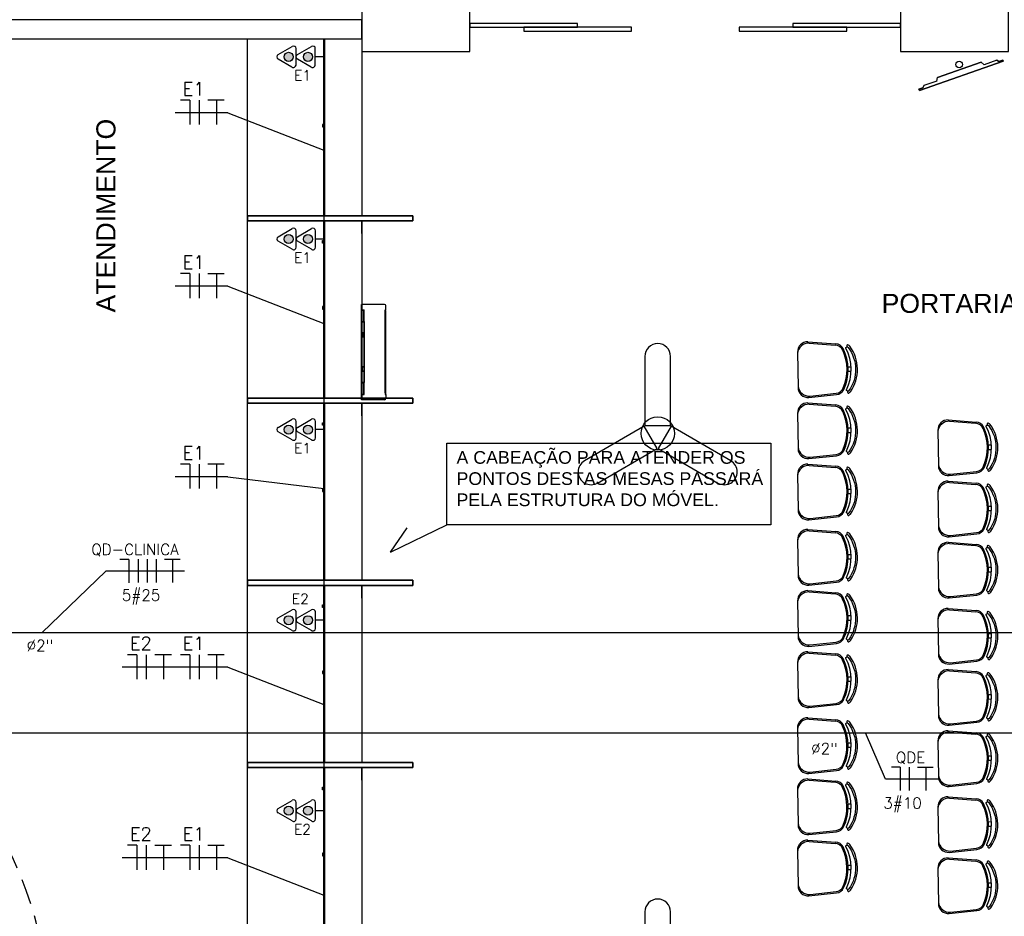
# Model space of a CAD drawing. Extents: x 86.2 to 137.2, y -250.8 to -221.5.
# Tile 9 of 15: x 107.4 to 115.1, y -239.1 to -232.1. Entities that reach past the tile are written whole.
import ezdxf
from ezdxf.enums import TextEntityAlignment as Align

# ---------------------------------------------------------------- set-up
doc = ezdxf.new("R2010")
doc.units = 0
doc.header["$MEASUREMENT"] = 0
doc.linetypes.add('HIDDEN', pattern=[0.375, 0.25, -0.125])
doc.layers.get('0').update_dxf_attribs({"linetype": 'CONTINUOUS'})
for name, color, linetype in [('CIRCUITOS', 2, 'CONTINUOUS'), ('LINHA', 40, 'CONTINUOUS'), ('paredes1', 8, 'CONTINUOUS'), ('textos1', 4, 'CONTINUOUS'), ('TOMADAS_ENERGIA', 1, 'CONTINUOUS'), ('TUB_ELETRICA', 5, 'CONTINUOUS')]:
    doc.layers.add(name, color=color, linetype=linetype)
doc.styles.add('ARIAL', font='arial.ttf')
doc.styles.add('ROMANS', font='romans')
doc.styles.add('Texto Cota', font='arial.ttf')

# ---------------------------------------------------------------- blocks, each defined once
blk = doc.blocks.new('tv lcd')
at = {"layer": 'paredes1'}
for p, q in [((-0.197, -0.0259), (-0.1815, 0)), ((-0.197, -0.0259), (-0.1815, 0)), ((-0.1815, 0), (0.1815, 0)), ((0.1815, 0), (-0.1815, 0)), ((0.197, -0.0259), (0.1815, 0)), ((0.197, -0.0259), (0.1815, 0)), ((-0.349, -0.0494), (-0.349, -0.04)), ((-0.349, -0.04), (-0.3161, -0.04)), ((-0.349, -0.04), (-0.349, -0.0494)), ((0.3507, -0.0494), (-0.349, -0.0494)), ((-0.349, -0.0494), (0.3507, -0.0494)), ((-0.3161, -0.04), (-0.3025, -0.0259)), ((-0.3025, -0.0259), (-0.3161, -0.04)), ((-0.3025, -0.0259), (-0.197, -0.0259)), ((0.197, -0.0259), (0.3041, -0.0259)), ((0.3041, -0.0259), (0.3177, -0.04)), ((0.3507, -0.04), (0.3177, -0.04)), ((0.3177, -0.04), (0.3507, -0.04)), ((0.3507, -0.0494), (0.3507, -0.04))]:
    blk.add_line(p, q, dxfattribs=at)
blk = doc.blocks.new('*U29')
blk.add_lwpolyline([(-0.1011, -0.3219), (0.1011, -0.3219), (0.1011, 0.2208, 1), (-0.1011, 0.2208), (-0.1011, -0.3219)], format="xyb")
blk = doc.blocks.new('9e12KBtu')
at = {"layer": 'paredes1'}
for p, q in [((0.1937, 0.375), (0.0134, 0.375)), ((0.0134, -0.375), (0.0134, 0.375)), ((0.0134, 0.3322), (0.0324, 0.3322)), ((0.0154, 0.3302), (0.0304, 0.3302)), ((0.0154, 0.2415), (0.0154, 0.3302)), ((0.0304, 0.2415), (0.0304, 0.3302)), ((0.0324, 0.2395), (0.0324, 0.3322)), ((0.1981, 0.321), (0.1981, 0.3322)), ((0.1981, 0.3322), (0.2034, 0.3322)), ((0.1981, 0.3258), (0.2034, 0.3258)), ((0.1998, 0.321), (0.1981, 0.321)), ((0.1998, -0.322), (0.1998, 0.321)), ((0.2009, 0.332), (0.2009, 0.3322)), ((0.2009, 0.3258), (0.2009, 0.3322)), ((0.2012, 0.332), (0.2012, 0.3322)), ((0.2012, 0.3258), (0.2012, 0.3322)), ((0.2034, 0.3322), (0.2034, 0.3653)), ((0.2034, -0.3268), (0.2034, 0.3258)), ((0.0154, 0.2515), (0.0134, 0.2515)), ((0.0154, 0.2415), (0.0304, 0.2415)), ((0.0154, 0.2375), (0.0304, 0.2375)), ((0.0154, 0.2375), (0.0154, 0.1525)), ((0.0234, 0.2415), (0.0234, 0.2395)), ((0.0234, 0.2375), (0.0234, 0.2395)), ((0.0304, 0.2375), (0.0304, 0.1525)), ((0.0324, 0.2395), (0.0324, -0.2395)), ((0.0154, 0.2275), (0.0134, 0.2275)), ((0.0304, 0.1505), (0.0134, 0.1505)), ((0.0304, 0.1185), (0.0134, 0.1185)), ((0.0148, 0.1505), (0.0148, 0.1185)), ((0.0304, 0.1525), (0.0154, 0.1525)), ((0.0304, 0.1165), (0.0154, 0.1165)), ((0.0154, 0.1165), (0.0154, -0.1165)), ((0.02, 0.1505), (0.02, 0.1185)), ((0.0304, 0.1505), (0.0304, 0.1185)), ((0.0304, 0.1165), (0.0304, -0.2375)), ((0.0304, -0.1185), (0.0134, -0.1185)), ((0.0304, -0.1505), (0.0134, -0.1505)), ((0.0148, -0.1505), (0.0148, -0.1185)), ((0.0304, -0.1165), (0.0154, -0.1165)), ((0.0304, -0.1525), (0.0154, -0.1525)), ((0.0154, -0.1525), (0.0154, -0.2375)), ((0.02, -0.1505), (0.02, -0.1185)), ((0.0154, -0.2375), (0.0304, -0.2375)), ((0.0154, -0.2415), (0.0304, -0.2415)), ((0.0154, -0.3312), (0.0154, -0.2415)), ((0.0304, -0.3312), (0.0304, -0.2415)), ((0.0324, -0.3332), (0.0324, -0.2395)), ((0.0154, -0.3212), (0.0134, -0.3212)), ((0.0134, -0.3332), (0.0324, -0.3332)), ((0.1937, -0.375), (0.0134, -0.375)), ((0.0154, -0.3312), (0.0304, -0.3312)), ((0.0234, -0.3312), (0.0234, -0.3332)), ((0.1981, -0.322), (0.1981, -0.3332)), ((0.1998, -0.322), (0.1981, -0.322)), ((0.1981, -0.3268), (0.2034, -0.3268)), ((0.1981, -0.333), (0.1981, -0.3331)), ((0.1981, -0.3332), (0.2034, -0.3332)), ((0.2009, -0.3268), (0.2009, -0.3332)), ((0.2009, -0.333), (0.2009, -0.3332)), ((0.2012, -0.3268), (0.2012, -0.3332)), ((0.2012, -0.333), (0.2012, -0.3332)), ((0.2034, -0.3332), (0.2034, -0.3653))]:
    blk.add_line(p, q, dxfattribs=at)
for centre, start, end in [((0.1937, 0.3653), 0, 90), ((0.1937, -0.3653), 270, 0)]:
    blk.add_arc(centre, 0.00967, start, end, dxfattribs=at)
blk = doc.blocks.new('AREA')
at = {"style": 'Texto Cota'}
for tag, p in [('AREAS:COMODO', (0, 1.75)), ('AREAS:VALOR', (0, -1.25))]:
    blk.add_attdef(tag, text='', height=2, dxfattribs=at).set_placement(p, align=Align.MIDDLE_CENTER)
blk = doc.blocks.new('T_INF_BAI_02')
h = blk.add_hatch(color=256)
h.paths.add_polyline_path([(0.71, 5.52, 1), (-0.72, 5.52, 1)])
h.paths.add_polyline_path([(0.71, 2.48, 1), (-0.72, 2.48, 1)])
for p, q in [((-1.62, 4.99), (-0.35, 7.18)), ((0.35, 7.18), (1.63, 4.96)), ((-1.62, 1.95), (-0.35, 4.14)), ((-1.3, 4.36), (1.28, 4.36)), ((0.35, 4.14), (1.63, 1.92)), ((-1.3, 1.32), (1.28, 1.32)), ((0, 0), (0, 1.32))]:
    blk.add_line(p, q)
for centre in [(-0.01, 5.52), (-0.01, 2.48)]:
    blk.add_circle(centre, 0.712)
for centre, start, end in [((0, 7.01), 26.0479, 153.9521), ((-1.3, 4.75), 143.1332, 270.777), ((1.3, 4.75), 267.1811, 32.5689), ((0, 3.97), 26.0479, 153.9521), ((-1.3, 1.71), 143.1332, 270.777), ((1.3, 1.71), 267.1811, 32.5689)]:
    blk.add_arc(centre, 0.393, start, end)
at = {"style": 'ROMANS', "flags": 8}
for tag, p in [('020', (-5.03, 2.2)), ('001', (3.56, 2.23))]:
    blk.add_attdef(tag, text='', height=1.6, dxfattribs=at).set_placement(p, align=Align.MIDDLE_CENTER)

msp = doc.modelspace()

# ---------------------------------------------------------------- linework, layer by layer
at = {"layer": 'CIRCUITOS'}
for p, q in [((108.7085, -232.6894), (108.6358, -232.6894)), ((108.7085, -232.6894), (108.7085, -232.8818)), ((108.783, -232.6894), (108.783, -232.8818)), ((108.852, -232.6876), (108.981, -232.6876)), ((108.9192, -232.6876), (108.9192, -232.8818)), ((108.7085, -234.0544), (108.6358, -234.0544)), ((108.7085, -234.0544), (108.7085, -234.2468)), ((108.783, -234.0544), (108.783, -234.2468)), ((108.852, -234.0526), (108.981, -234.0526)), ((108.9192, -234.0526), (108.9192, -234.2468)), ((108.7085, -235.5544), (108.6358, -235.5544)), ((108.7085, -235.5544), (108.7085, -235.7468)), ((108.783, -235.5544), (108.783, -235.7468)), ((108.852, -235.5526), (108.981, -235.5526)), ((108.9192, -235.5526), (108.9192, -235.7468)), ((108.229, -236.3059), (108.1597, -236.3059)), ((108.229, -236.3059), (108.229, -236.4892)), ((108.3027, -236.3035), (108.3027, -236.4868)), ((108.3737, -236.3035), (108.3737, -236.4868)), ((108.4446, -236.3035), (108.4446, -236.4868)), ((108.5104, -236.3018), (108.6334, -236.3018)), ((108.5745, -236.3018), (108.5745, -236.4868)), ((108.2921, -237.0544), (108.2194, -237.0544)), ((108.2921, -237.0544), (108.2921, -237.2468)), ((108.3666, -237.0544), (108.3666, -237.2468)), ((108.4355, -237.0526), (108.5646, -237.0526)), ((108.5028, -237.0526), (108.5028, -237.2468)), ((108.7085, -237.0544), (108.6358, -237.0544)), ((108.7085, -237.0544), (108.7085, -237.2468)), ((108.783, -237.0544), (108.783, -237.2468)), ((108.852, -237.0526), (108.981, -237.0526)), ((108.9192, -237.0526), (108.9192, -237.2468)), ((114.3011, -237.9402), (114.2318, -237.9402)), ((114.3011, -237.9402), (114.3011, -238.1235)), ((114.3011, -237.9402), (114.3011, -238.1235)), ((114.3721, -237.9402), (114.3721, -238.1235)), ((114.4379, -237.9385), (114.5608, -237.9385)), ((114.5019, -237.9385), (114.5019, -238.1235)), ((108.2921, -238.5544), (108.2194, -238.5544)), ((108.2921, -238.5544), (108.2921, -238.7468)), ((108.3666, -238.5544), (108.3666, -238.7468)), ((108.4355, -238.5526), (108.5646, -238.5526)), ((108.5028, -238.5526), (108.5028, -238.7468)), ((108.7085, -238.5544), (108.6358, -238.5544)), ((108.7085, -238.5544), (108.7085, -238.7468)), ((108.783, -238.5544), (108.783, -238.7468)), ((108.852, -238.5526), (108.981, -238.5526)), ((108.9192, -238.5526), (108.9192, -238.7468))]:
    msp.add_line(p, q, dxfattribs=at)
at = {"layer": 'LINHA'}
for p, q in [((109.01, -232.7881), (108.5935, -232.7881)), ((109.01, -232.7881), (109.7637, -233.0818)), ((109.01, -234.1531), (108.5935, -234.1531)), ((109.01, -234.1531), (109.7637, -234.4468)), ((109.01, -235.6531), (108.5935, -235.6531)), ((109.01, -235.6531), (109.7638, -235.7461)), ((110.2901, -236.2472), (110.7316, -236.0316)), ((110.2901, -236.2472), (110.4197, -236.0562)), ((108.0481, -236.3976), (107.5447, -236.8832)), ((108.6671, -236.3976), (108.0481, -236.3976)), ((108.5935, -237.1531), (108.1771, -237.1531)), ((109.01, -237.1531), (108.5935, -237.1531)), ((109.01, -237.1531), (109.7637, -237.4468)), ((114.1861, -238.0342), (114.0273, -237.6686)), ((114.6013, -238.0342), (114.1861, -238.0342)), ((108.5935, -238.6531), (108.1771, -238.6531)), ((109.01, -238.6531), (108.5935, -238.6531)), ((109.01, -238.6531), (109.7637, -238.9468))]:
    msp.add_line(p, q, dxfattribs=at)
msp.add_lwpolyline([(110.7316, -235.3888), (113.2834, -235.3888), (113.2834, -236.0316), (110.7316, -236.0316)], close=True, dxfattribs=at)
at = {"layer": 'paredes1'}
for p, q in [((110.0637, -233.7401), (110.0637, -233.6401)), ((110.0637, -235.1744), (110.0637, -235.0744)), ((110.0637, -236.6087), (110.0637, -236.5087)), ((110.0637, -238.043), (110.0637, -237.943))]:
    msp.add_line(p, q, dxfattribs=at)
at = {"layer": 'paredes1', "linetype": 'ByBlock'}
for p, q in [((113.5752, -234.5911), (113.7942, -234.6072)), ((113.5854, -234.6014), (113.7903, -234.6171)), ((113.4929, -234.6723), (113.4972, -234.9508)), ((113.8908, -234.7878), (113.9143, -234.7875)), ((113.8914, -234.8228), (113.9149, -234.8225)), ((113.5821, -235.0294), (113.8004, -235.0064)), ((113.5919, -235.0188), (113.7962, -234.9966)), ((113.5752, -235.0726), (113.7942, -235.0887)), ((113.5854, -235.0829), (113.7903, -235.0986)), ((113.4929, -235.1538), (113.4972, -235.4323)), ((114.6798, -235.2065), (114.8988, -235.2227)), ((113.8908, -235.2693), (113.9143, -235.269)), ((114.5975, -235.2877), (114.6019, -235.5663)), ((114.69, -235.2168), (114.8949, -235.2326)), ((113.8914, -235.3043), (113.9149, -235.304)), ((114.9955, -235.4033), (115.019, -235.4029)), ((114.996, -235.4383), (115.0195, -235.4379)), ((113.5821, -235.5109), (113.8004, -235.4879)), ((113.5919, -235.5003), (113.7962, -235.4781)), ((113.5752, -235.5541), (113.7942, -235.5702)), ((113.5854, -235.5644), (113.7903, -235.5801)), ((113.4929, -235.6353), (113.4972, -235.9138)), ((114.6867, -235.6449), (114.9051, -235.6218)), ((114.6966, -235.6343), (114.9009, -235.6121)), ((113.8908, -235.7508), (113.9143, -235.7505)), ((114.6798, -235.688), (114.8988, -235.7042)), ((114.69, -235.6983), (114.8949, -235.7141)), ((113.8914, -235.7858), (113.9149, -235.7855)), ((114.5975, -235.7692), (114.6019, -236.0478)), ((114.9955, -235.8848), (115.019, -235.8844)), ((113.5821, -235.9924), (113.8004, -235.9694)), ((113.5919, -235.9818), (113.7962, -235.9596)), ((114.996, -235.9198), (115.0195, -235.9194)), ((113.5751, -236.0685), (113.794, -236.0847)), ((113.5852, -236.0788), (113.7901, -236.0946)), ((114.6867, -236.1264), (114.9051, -236.1033)), ((114.6966, -236.1158), (114.9009, -236.0936)), ((113.4927, -236.1497), (113.4971, -236.4283)), ((114.6798, -236.1695), (114.8988, -236.1857)), ((114.69, -236.1798), (114.8949, -236.1956)), ((113.8907, -236.2653), (113.9142, -236.2649)), ((114.5975, -236.2507), (114.6019, -236.5293)), ((113.8912, -236.3003), (113.9147, -236.2999)), ((114.9955, -236.3663), (115.019, -236.3659)), ((114.996, -236.4013), (115.0195, -236.4009)), ((113.5819, -236.5069), (113.8003, -236.4838)), ((113.5918, -236.4962), (113.7961, -236.474)), ((113.5751, -236.55), (113.794, -236.5662)), ((113.5852, -236.5603), (113.7901, -236.5761)), ((114.6867, -236.6079), (114.9051, -236.5848)), ((114.6966, -236.5973), (114.9009, -236.5751)), ((113.4927, -236.6312), (113.4971, -236.9098)), ((113.8907, -236.7468), (113.9142, -236.7464)), ((114.6798, -236.6897), (114.8988, -236.7058)), ((114.69, -236.7), (114.8949, -236.7157)), ((113.8912, -236.7818), (113.9147, -236.7814)), ((114.5975, -236.7709), (114.6019, -237.0494)), ((114.9955, -236.8865), (115.019, -236.8861)), ((113.5819, -236.9884), (113.8003, -236.9653)), ((113.5918, -236.9777), (113.7961, -236.9556)), ((114.996, -236.9214), (115.0195, -236.9211)), ((113.5751, -237.0315), (113.794, -237.0477)), ((113.5852, -237.0418), (113.7901, -237.0576)), ((113.4927, -237.1127), (113.4971, -237.3913)), ((114.6867, -237.128), (114.9051, -237.105)), ((114.6966, -237.1174), (114.9009, -237.0952)), ((113.8907, -237.2283), (113.9142, -237.2279)), ((114.6798, -237.1712), (114.8988, -237.1873)), ((114.69, -237.1815), (114.8949, -237.1972)), ((113.8912, -237.2633), (113.9147, -237.2629)), ((114.5975, -237.2524), (114.6019, -237.5309)), ((114.9955, -237.368), (115.019, -237.3676)), ((113.5819, -237.4699), (113.8003, -237.4468)), ((113.5918, -237.4592), (113.7961, -237.4371)), ((114.996, -237.403), (115.0195, -237.4026)), ((113.575, -237.5508), (113.7939, -237.5669)), ((113.5851, -237.5611), (113.79, -237.5768)), ((114.6867, -237.6095), (114.9051, -237.5865)), ((114.6966, -237.5989), (114.9009, -237.5767)), ((113.4926, -237.632), (113.497, -237.9105)), ((114.6798, -237.6527), (114.8988, -237.6688)), ((114.69, -237.663), (114.8949, -237.6788)), ((113.8906, -237.7475), (113.9141, -237.7472)), ((114.5975, -237.7339), (114.6019, -238.0124)), ((113.8911, -237.7825), (113.9146, -237.7822)), ((114.9955, -237.8495), (115.019, -237.8491)), ((114.996, -237.8845), (115.0195, -237.8841)), ((113.5818, -237.9891), (113.8002, -237.9661)), ((113.5917, -237.9785), (113.796, -237.9563)), ((113.575, -238.0323), (113.7939, -238.0484)), ((113.5851, -238.0426), (113.79, -238.0583)), ((114.6867, -238.091), (114.9051, -238.068)), ((114.6966, -238.0804), (114.9009, -238.0582)), ((113.4926, -238.1135), (113.497, -238.392)), ((113.8906, -238.229), (113.9141, -238.2287)), ((114.6797, -238.1719), (114.8987, -238.1881)), ((114.6899, -238.1822), (114.8948, -238.198)), ((113.8911, -238.264), (113.9146, -238.2637)), ((114.5974, -238.2532), (114.6018, -238.5317)), ((114.9954, -238.3687), (115.0189, -238.3683)), ((113.5818, -238.4706), (113.8002, -238.4476)), ((113.5917, -238.46), (113.796, -238.4378)), ((114.9959, -238.4037), (115.0194, -238.4033)), ((113.575, -238.5138), (113.7939, -238.5299)), ((113.5851, -238.5241), (113.79, -238.5398)), ((113.4926, -238.595), (113.497, -238.8735)), ((114.6866, -238.6103), (114.905, -238.5873)), ((114.6965, -238.5997), (114.9008, -238.5775)), ((114.6797, -238.6534), (114.8987, -238.6696)), ((114.6899, -238.6637), (114.8948, -238.6795)), ((113.8906, -238.7105), (113.9141, -238.7102)), ((113.8911, -238.7455), (113.9146, -238.7452)), ((114.5974, -238.7347), (114.6018, -239.0132)), ((114.9954, -238.8502), (115.0189, -238.8499)), ((113.5818, -238.9521), (113.8002, -238.9291)), ((113.5917, -238.9415), (113.796, -238.9193)), ((114.9959, -238.8852), (115.0194, -238.8848)), ((114.6866, -239.0918), (114.905, -239.0688)), ((114.6965, -239.0812), (114.9008, -239.059))]:
    msp.add_line(p, q, dxfattribs=at)
for points in [[(110.0637, -232.3058), (110.9137, -232.3058), (110.9137, -231.2558), (110.0637, -231.2558)], [(114.3037, -232.3058), (115.1537, -232.3058), (115.1537, -231.2558), (114.3037, -231.2558)], [(110.9137, -232.1158), (111.7612, -232.1158), (111.7612, -232.0858), (110.9137, -232.0858)], [(113.4562, -232.1158), (114.3037, -232.1158), (114.3037, -232.0858), (113.4562, -232.0858)], [(111.3374, -232.1458), (112.1849, -232.1458), (112.1849, -232.1158), (111.3374, -232.1158)], [(113.0324, -232.1458), (113.8799, -232.1458), (113.8799, -232.1158), (113.0324, -232.1158)]]:
    msp.add_lwpolyline(points, close=True, dxfattribs=at)
at = {"layer": 'paredes1'}
for points in [[(106.8013, -232.2058), (110.0637, -232.2058), (110.0637, -232.0558), (106.8013, -232.0558)], [(110.0636, -233.6001), (109.164, -233.6001), (109.164, -232.2059), (110.0637, -232.2058)], [(109.7637, -232.8801), (109.7537, -232.8801), (109.7537, -232.9001), (109.7637, -232.9001)], [(110.0636, -235.0344), (109.164, -235.0344), (109.164, -233.6401), (110.0637, -233.6401)], [(110.4637, -233.6401), (110.4637, -233.6001), (109.1643, -233.6001), (109.1643, -233.6401)], [(110.4637, -233.6001), (110.4637, -233.6401), (109.1643, -233.6401), (109.1643, -233.6001)], [(109.7637, -233.8144), (109.7537, -233.8144), (109.7537, -233.7944), (109.7637, -233.7944)], [(109.7637, -234.3144), (109.7537, -234.3144), (109.7537, -234.3344), (109.7637, -234.3344)], [(110.4637, -235.0744), (110.4637, -235.0344), (109.1643, -235.0344), (109.1643, -235.0744)], [(110.4637, -235.0344), (110.4637, -235.0744), (109.1643, -235.0744), (109.1643, -235.0344)], [(110.0636, -236.4687), (109.164, -236.4687), (109.164, -235.0744), (110.0637, -235.0744)], [(109.7637, -235.2487), (109.7537, -235.2487), (109.7537, -235.2287), (109.7637, -235.2287)], [(109.7637, -235.7487), (109.7537, -235.7487), (109.7537, -235.7687), (109.7637, -235.7687)], [(110.0636, -237.903), (109.164, -237.903), (109.164, -236.5087), (110.0637, -236.5087)], [(110.4637, -236.5087), (110.4637, -236.4687), (109.1643, -236.4687), (109.1643, -236.5087)], [(110.4637, -236.4687), (110.4637, -236.5087), (109.1643, -236.5087), (109.1643, -236.4687)], [(109.7637, -236.683), (109.7537, -236.683), (109.7537, -236.663), (109.7637, -236.663)], [(109.7637, -237.183), (109.7537, -237.183), (109.7537, -237.203), (109.7637, -237.203)], [(110.4637, -237.943), (110.4637, -237.903), (109.1643, -237.903), (109.1643, -237.943)], [(110.4637, -237.903), (110.4637, -237.943), (109.1643, -237.943), (109.1643, -237.903)], [(110.0636, -239.3373), (109.164, -239.3373), (109.164, -237.943), (110.0637, -237.943)], [(109.7637, -238.1173), (109.7537, -238.1173), (109.7537, -238.0973), (109.7637, -238.0973)], [(109.7637, -238.6173), (109.7537, -238.6173), (109.7537, -238.6373), (109.7637, -238.6373)]]:
    msp.add_lwpolyline(points, close=True, dxfattribs=at)
for points in [[(109.7637, -233.6001), (109.7637, -232.2059)], [(109.7717, -233.6001), (109.7717, -232.2059)], [(109.7717, -233.6001), (109.7717, -232.2059)], [(109.7637, -235.0344), (109.7637, -233.6401)], [(109.7717, -235.0344), (109.7717, -233.6401)], [(109.7717, -235.0344), (109.7717, -233.6401)], [(109.7637, -236.4687), (109.7637, -235.0744)], [(109.7717, -236.4687), (109.7717, -235.0744)], [(109.7717, -236.4687), (109.7717, -235.0744)], [(109.7637, -237.903), (109.7637, -236.5087)], [(109.7717, -237.903), (109.7717, -236.5087)], [(109.7717, -237.903), (109.7717, -236.5087)], [(109.7637, -239.3373), (109.7637, -237.943)], [(109.7717, -239.3373), (109.7717, -237.943)], [(109.7717, -239.3373), (109.7717, -237.943)]]:
    msp.add_lwpolyline(points, dxfattribs=at)
at = {"layer": 'paredes1', "linetype": 'ByBlock'}
for points in [[(113.8788, -234.9686, 0.237888), (113.8737, -234.6425, -0.605717), (113.8876, -234.6315, -0.122717), (113.8923, -234.6353, -0.323529), (113.8977, -234.9752, -0.122717), (113.8931, -234.9791, -0.605717)], [(113.8788, -235.4501, 0.237888), (113.8737, -235.124, -0.605717), (113.8876, -235.113, -0.122717), (113.8923, -235.1168, -0.323529), (113.8977, -235.4567, -0.122717), (113.8931, -235.4606, -0.605717)], [(114.9834, -235.5841, 0.237888), (114.9783, -235.258, -0.605717), (114.9922, -235.247, -0.122717), (114.997, -235.2507, -0.323529), (115.0023, -235.5907, -0.122717), (114.9977, -235.5946, -0.605717)], [(113.8788, -235.9316, 0.237888), (113.8737, -235.6055, -0.605717), (113.8876, -235.5946, -0.122717), (113.8923, -235.5983, -0.323529), (113.8977, -235.9382, -0.122717), (113.8931, -235.9421, -0.605717)], [(114.9834, -236.0656, 0.237888), (114.9783, -235.7395, -0.605717), (114.9922, -235.7285, -0.122717), (114.997, -235.7322, -0.323529), (115.0023, -236.0722, -0.122717), (114.9977, -236.0761, -0.605717)], [(113.8786, -236.4461, 0.237888), (113.8735, -236.1199, -0.605717), (113.8875, -236.109, -0.122717), (113.8922, -236.1127, -0.323529), (113.8975, -236.4527, -0.122717), (113.8929, -236.4566, -0.605717)], [(114.9834, -236.5471, 0.237888), (114.9783, -236.221, -0.605717), (114.9922, -236.21, -0.122717), (114.997, -236.2137, -0.323529), (115.0023, -236.5537, -0.122717), (114.9977, -236.5576, -0.605717)], [(113.8786, -236.9276, 0.237888), (113.8735, -236.6014, -0.605717), (113.8875, -236.5905, -0.122717), (113.8922, -236.5942, -0.323529), (113.8975, -236.9342, -0.122717), (113.8929, -236.9381, -0.605717)], [(114.9834, -237.0672, 0.237888), (114.9783, -236.7411, -0.605717), (114.9922, -236.7302, -0.122717), (114.997, -236.7339, -0.323529), (115.0023, -237.0739, -0.122717), (114.9977, -237.0778, -0.605717)], [(113.8786, -237.4091, 0.237888), (113.8735, -237.0829, -0.605717), (113.8875, -237.072, -0.122717), (113.8922, -237.0757, -0.323529), (113.8975, -237.4157, -0.122717), (113.8929, -237.4196, -0.605717)], [(114.9834, -237.5487, 0.237888), (114.9783, -237.2226, -0.605717), (114.9922, -237.2117, -0.122717), (114.997, -237.2154, -0.323529), (115.0023, -237.5554, -0.122717), (114.9977, -237.5593, -0.605717)], [(113.8785, -237.9283, 0.237888), (113.8734, -237.6022, -0.605717), (113.8874, -237.5913, -0.122717), (113.8921, -237.595, -0.323529), (113.8974, -237.935, -0.122717), (113.8928, -237.9388, -0.605717)], [(114.9834, -238.0303, 0.237888), (114.9783, -237.7041, -0.605717), (114.9922, -237.6932, -0.122717), (114.997, -237.6969, -0.323529), (115.0023, -238.0369, -0.122717), (114.9977, -238.0408, -0.605717)], [(113.8785, -238.4098, 0.237888), (113.8734, -238.0837, -0.605717), (113.8874, -238.0728, -0.122717), (113.8921, -238.0765, -0.323529), (113.8974, -238.4165, -0.122717), (113.8928, -238.4203, -0.605717)], [(114.9833, -238.5495, 0.237888), (114.9782, -238.2234, -0.605717), (114.9921, -238.2124, -0.122717), (114.9969, -238.2162, -0.323529), (115.0022, -238.5561, -0.122717), (114.9976, -238.56, -0.605717)], [(113.8785, -238.8913, 0.237888), (113.8734, -238.5652, -0.605717), (113.8874, -238.5543, -0.122717), (113.8921, -238.558, -0.323529), (113.8974, -238.898, -0.122717), (113.8928, -238.9018, -0.605717)], [(114.9833, -239.031, 0.237888), (114.9782, -238.7049, -0.605717), (114.9921, -238.6939, -0.122717), (114.9969, -238.6977, -0.323529), (115.0022, -239.0376, -0.122717), (114.9976, -239.0415, -0.605717)]]:
    msp.add_lwpolyline(points, format="xyb", close=True, dxfattribs=at)
msp.add_lwpolyline([(112.4976, -235.2565), (112.3965, -235.4316), (112.8665, -235.7029, 1), (112.9676, -235.5279), (112.4976, -235.2565)], format="xyb", dxfattribs=at)
for centre, radius in [((114.7647, -232.4079), 0.0257), ((112.3923, -235.3124), 0.1311)]:
    msp.add_circle(centre, radius, dxfattribs=at)
for centre, radius, start, end in [((113.5729, -234.671), 0.08, 88.33056, 180.8998), ((113.5817, -234.69), 0.0887, 87.64757, 175.30731), ((113.7849, -234.6869), 0.07, 25.16372, 85.59991), ((113.789, -234.677), 0.07, 27.2951, 85.77855), ((113.5205, -234.8111), 0.3622, 336.63589, 25.16372), ((113.5294, -234.811), 0.3622, 334.50451, 27.2951), ((113.8883, -234.6235), 0.00782, 45.57426, 241.08892), ((113.8825, -234.6429), 0.0125, 37.7697, 65.75434), ((113.8825, -234.6429), 0.0275, 37.44267, 65.75434), ((113.6598, -234.809), 0.3052, 325.02359, 36.77601), ((113.5772, -234.9496), 0.08, 180.8998, 273.46904), ((113.5855, -234.9303), 0.0887, 186.49229, 274.15203), ((113.7887, -234.927), 0.07, 276.1997, 336.63589), ((113.7931, -234.9368), 0.07, 276.02105, 334.50451), ((113.894, -234.9872), 0.00782, 120.71068, 316.22534), ((113.8876, -234.9679), 0.0275, 296.04526, 324.35693), ((113.5729, -235.1525), 0.08, 88.33056, 180.8998), ((113.5817, -235.1715), 0.0887, 87.64757, 175.30731), ((113.7849, -235.1684), 0.07, 25.16372, 85.59991), ((113.789, -235.1585), 0.07, 27.2951, 85.77855), ((113.5294, -235.2925), 0.3622, 334.50451, 27.2951), ((113.8883, -235.105), 0.00782, 45.57426, 241.08892), ((113.8825, -235.1244), 0.0125, 37.7697, 65.75434), ((113.8825, -235.1244), 0.0275, 37.44267, 65.75434), ((113.6598, -235.2905), 0.3052, 325.02359, 36.77601), ((113.5205, -235.2927), 0.3622, 336.63589, 25.16372), ((114.6775, -235.2865), 0.08, 88.33056, 180.8998), ((114.6864, -235.3054), 0.0887, 87.64757, 175.30731), ((114.8895, -235.3024), 0.07, 25.16372, 85.59991), ((114.8937, -235.2925), 0.07, 27.2951, 85.77855), ((114.6251, -235.4266), 0.3622, 336.63589, 25.16372), ((114.634, -235.4265), 0.3622, 334.50451, 27.2951), ((114.9929, -235.2389), 0.00782, 45.57426, 241.08892), ((114.9871, -235.2584), 0.0125, 37.7697, 65.75434), ((114.9871, -235.2584), 0.0275, 37.44267, 65.75434), ((114.7645, -235.4244), 0.3052, 325.02359, 36.77601), ((113.5772, -235.4311), 0.08, 180.8998, 273.46904), ((113.5855, -235.4118), 0.0887, 186.49229, 274.15203), ((113.7887, -235.4085), 0.07, 276.1997, 336.63589), ((113.7931, -235.4183), 0.07, 276.02105, 334.50451), ((113.894, -235.4687), 0.00782, 120.71068, 316.22534), ((113.8876, -235.4494), 0.0275, 296.04526, 324.35693), ((113.5729, -235.634), 0.08, 88.33056, 180.8998), ((113.5817, -235.653), 0.0887, 87.64757, 175.30731), ((113.7849, -235.6499), 0.07, 25.16372, 85.59991), ((113.789, -235.64), 0.07, 27.2951, 85.77855), ((113.8883, -235.5865), 0.00782, 45.57426, 241.08892), ((113.8825, -235.6059), 0.0125, 37.7697, 65.75434), ((113.8825, -235.6059), 0.0275, 37.44267, 65.75434), ((113.6598, -235.772), 0.3052, 325.02359, 36.77601), ((114.6819, -235.565), 0.08, 180.8998, 273.46904), ((114.6901, -235.5458), 0.0887, 186.49229, 274.15203), ((114.8933, -235.5425), 0.07, 276.1997, 336.63589), ((114.8977, -235.5522), 0.07, 276.02105, 334.50451), ((114.9986, -235.6027), 0.00782, 120.71068, 316.22534), ((114.9922, -235.5834), 0.0275, 296.04526, 324.35693), ((113.5205, -235.7742), 0.3622, 336.63589, 25.16372), ((113.5294, -235.774), 0.3622, 334.50451, 27.2951), ((114.6775, -235.768), 0.08, 88.33056, 180.8998), ((114.6864, -235.7869), 0.0887, 87.64757, 175.30731), ((114.8895, -235.7839), 0.07, 25.16372, 85.59991), ((114.8937, -235.774), 0.07, 27.2951, 85.77855), ((114.6251, -235.9081), 0.3622, 336.63589, 25.16372), ((114.634, -235.908), 0.3622, 334.50451, 27.2951), ((114.9929, -235.7204), 0.00782, 45.57426, 241.08892), ((114.9871, -235.7399), 0.0125, 37.7697, 65.75434), ((114.9871, -235.7399), 0.0275, 37.44267, 65.75434), ((114.7645, -235.9059), 0.3052, 325.02359, 36.77601), ((113.5855, -235.8933), 0.0887, 186.49229, 274.15203), ((113.5772, -235.9126), 0.08, 180.8998, 273.46904), ((113.7887, -235.89), 0.07, 276.1997, 336.63589), ((113.7931, -235.8998), 0.07, 276.02105, 334.50451), ((113.894, -235.9502), 0.00782, 120.71068, 316.22534), ((113.8876, -235.9309), 0.0275, 296.04526, 324.35693), ((114.6819, -236.0465), 0.08, 180.8998, 273.46904), ((114.6901, -236.0273), 0.0887, 186.49229, 274.15203), ((114.8933, -236.024), 0.07, 276.1997, 336.63589), ((114.8977, -236.0337), 0.07, 276.02105, 334.50451), ((113.5727, -236.1485), 0.08, 88.33056, 180.8998), ((113.5816, -236.1674), 0.0887, 87.64757, 175.30731), ((113.7848, -236.1644), 0.07, 25.16372, 85.59991), ((113.7889, -236.1545), 0.07, 27.2951, 85.77855), ((113.5203, -236.2886), 0.3622, 336.63589, 25.16372), ((113.5292, -236.2884), 0.3622, 334.50451, 27.2951), ((113.8881, -236.1009), 0.00782, 45.57426, 241.08892), ((113.8823, -236.1204), 0.0125, 37.7697, 65.75434), ((113.8823, -236.1204), 0.0275, 37.44267, 65.75434), ((113.6597, -236.2864), 0.3052, 325.02359, 36.77601), ((114.9986, -236.0842), 0.00782, 120.71068, 316.22534), ((114.9922, -236.0649), 0.0275, 296.04526, 324.35693), ((114.6775, -236.2495), 0.08, 88.33056, 180.8998), ((114.6864, -236.2684), 0.0887, 87.64757, 175.30731), ((114.8895, -236.2654), 0.07, 25.16372, 85.59991), ((114.8937, -236.2555), 0.07, 27.2951, 85.77855), ((114.9929, -236.2019), 0.00782, 45.57426, 241.08892), ((114.9871, -236.2214), 0.0125, 37.7697, 65.75434), ((114.9871, -236.2214), 0.0275, 37.44267, 65.75434), ((114.7645, -236.3874), 0.3052, 325.02359, 36.77601), ((114.6251, -236.3896), 0.3622, 336.63589, 25.16372), ((114.634, -236.3895), 0.3622, 334.50451, 27.2951), ((113.5771, -236.427), 0.08, 180.8998, 273.46904), ((113.5854, -236.4078), 0.0887, 186.49229, 274.15203), ((113.7885, -236.4045), 0.07, 276.1997, 336.63589), ((113.793, -236.4142), 0.07, 276.02105, 334.50451), ((113.8939, -236.4646), 0.00782, 120.71068, 316.22534), ((113.8874, -236.4453), 0.0275, 296.04526, 324.35693), ((114.6819, -236.528), 0.08, 180.8998, 273.46904), ((114.6901, -236.5088), 0.0887, 186.49229, 274.15203), ((113.5727, -236.63), 0.08, 88.33056, 180.8998), ((113.5816, -236.6489), 0.0887, 87.64757, 175.30731), ((113.7848, -236.6459), 0.07, 25.16372, 85.59991), ((113.7889, -236.636), 0.07, 27.2951, 85.77855), ((113.5292, -236.77), 0.3622, 334.50451, 27.2951), ((113.8881, -236.5824), 0.00782, 45.57426, 241.08892), ((113.8823, -236.6019), 0.0125, 37.7697, 65.75434), ((113.8823, -236.6019), 0.0275, 37.44267, 65.75434), ((113.6597, -236.7679), 0.3052, 325.02359, 36.77601), ((114.8933, -236.5055), 0.07, 276.1997, 336.63589), ((114.8977, -236.5152), 0.07, 276.02105, 334.50451), ((114.9986, -236.5657), 0.00782, 120.71068, 316.22534), ((114.9922, -236.5464), 0.0275, 296.04526, 324.35693), ((113.5203, -236.7701), 0.3622, 336.63589, 25.16372), ((114.6775, -236.7696), 0.08, 88.33056, 180.8998), ((114.6864, -236.7886), 0.0887, 87.64757, 175.30731), ((114.8895, -236.7855), 0.07, 25.16372, 85.59991), ((114.8937, -236.7756), 0.07, 27.2951, 85.77855), ((114.6251, -236.9098), 0.3622, 336.63589, 25.16372), ((114.634, -236.9096), 0.3622, 334.50451, 27.2951), ((114.9929, -236.7221), 0.00782, 45.57426, 241.08892), ((114.9871, -236.7416), 0.0125, 37.7697, 65.75434), ((114.9871, -236.7416), 0.0275, 37.44267, 65.75434), ((114.7645, -236.9076), 0.3052, 325.02359, 36.77601), ((113.5771, -236.9085), 0.08, 180.8998, 273.46904), ((113.5854, -236.8893), 0.0887, 186.49229, 274.15203), ((113.7885, -236.886), 0.07, 276.1997, 336.63589), ((113.793, -236.8957), 0.07, 276.02105, 334.50451), ((113.8939, -236.9461), 0.00782, 120.71068, 316.22534), ((113.8874, -236.9268), 0.0275, 296.04526, 324.35693), ((113.5727, -237.1115), 0.08, 88.33056, 180.8998), ((113.5816, -237.1304), 0.0887, 87.64757, 175.30731), ((113.7848, -237.1274), 0.07, 25.16372, 85.59991), ((113.7889, -237.1175), 0.07, 27.2951, 85.77855), ((113.8881, -237.0639), 0.00782, 45.57426, 241.08892), ((113.8823, -237.0834), 0.0125, 37.7697, 65.75434), ((113.8823, -237.0834), 0.0275, 37.44267, 65.75434), ((113.6597, -237.2494), 0.3052, 325.02359, 36.77601), ((114.6819, -237.0482), 0.08, 180.8998, 273.46904), ((114.6901, -237.0289), 0.0887, 186.49229, 274.15203), ((114.8933, -237.0256), 0.07, 276.1997, 336.63589), ((114.8977, -237.0354), 0.07, 276.02105, 334.50451), ((113.5203, -237.2516), 0.3622, 336.63589, 25.16372), ((113.5292, -237.2515), 0.3622, 334.50451, 27.2951), ((114.9986, -237.0858), 0.00782, 120.71068, 316.22534), ((114.9922, -237.0665), 0.0275, 296.04526, 324.35693), ((114.6775, -237.2511), 0.08, 88.33056, 180.8998), ((114.6864, -237.2701), 0.0887, 87.64757, 175.30731), ((114.8895, -237.267), 0.07, 25.16372, 85.59991), ((114.8937, -237.2572), 0.07, 27.2951, 85.77855), ((114.634, -237.3911), 0.3622, 334.50451, 27.2951), ((114.9929, -237.2036), 0.00782, 45.57426, 241.08892), ((114.9871, -237.2231), 0.0125, 37.7697, 65.75434), ((114.9871, -237.2231), 0.0275, 37.44267, 65.75434), ((114.7645, -237.3891), 0.3052, 325.02359, 36.77601), ((114.6251, -237.3913), 0.3622, 336.63589, 25.16372), ((113.5854, -237.3708), 0.0887, 186.49229, 274.15203), ((113.5771, -237.39), 0.08, 180.8998, 273.46904), ((113.7885, -237.3675), 0.07, 276.1997, 336.63589), ((113.793, -237.3772), 0.07, 276.02105, 334.50451), ((113.8939, -237.4276), 0.00782, 120.71068, 316.22534), ((113.8874, -237.4084), 0.0275, 296.04526, 324.35693), ((114.6819, -237.5297), 0.08, 180.8998, 273.46904), ((114.6901, -237.5105), 0.0887, 186.49229, 274.15203), ((114.8933, -237.5071), 0.07, 276.1997, 336.63589), ((113.5726, -237.6307), 0.08, 88.33056, 180.8998), ((113.5815, -237.6497), 0.0887, 87.64757, 175.30731), ((113.7847, -237.6466), 0.07, 25.16372, 85.59991), ((113.7888, -237.6367), 0.07, 27.2951, 85.77855), ((113.5202, -237.7709), 0.3622, 336.63589, 25.16372), ((113.5291, -237.7707), 0.3622, 334.50451, 27.2951), ((113.888, -237.5832), 0.00782, 45.57426, 241.08892), ((113.8822, -237.6026), 0.0125, 37.7697, 65.75434), ((113.8822, -237.6026), 0.0275, 37.44267, 65.75434), ((113.6596, -237.7687), 0.3052, 325.02359, 36.77601), ((114.8977, -237.5169), 0.07, 276.02105, 334.50451), ((114.9986, -237.5673), 0.00782, 120.71068, 316.22534), ((114.9922, -237.548), 0.0275, 296.04526, 324.35693), ((114.6775, -237.7326), 0.08, 88.33056, 180.8998), ((114.6864, -237.7516), 0.0887, 87.64757, 175.30731), ((114.8895, -237.7485), 0.07, 25.16372, 85.59991), ((114.8937, -237.7387), 0.07, 27.2951, 85.77855), ((114.9929, -237.6851), 0.00782, 45.57426, 241.08892), ((114.9871, -237.7046), 0.0125, 37.7697, 65.75434), ((114.9871, -237.7046), 0.0275, 37.44267, 65.75434), ((114.7645, -237.8706), 0.3052, 325.02359, 36.77601), ((114.6251, -237.8728), 0.3622, 336.63589, 25.16372), ((114.634, -237.8726), 0.3622, 334.50451, 27.2951), ((113.577, -237.9093), 0.08, 180.8998, 273.46904), ((113.5853, -237.89), 0.0887, 186.49229, 274.15203), ((113.7884, -237.8867), 0.07, 276.1997, 336.63589), ((113.7929, -237.8965), 0.07, 276.02105, 334.50451), ((113.8938, -237.9469), 0.00782, 120.71068, 316.22534), ((113.8873, -237.9276), 0.0275, 296.04526, 324.35693), ((114.6901, -237.992), 0.0887, 186.49229, 274.15203), ((113.5726, -238.1122), 0.08, 88.33056, 180.8998), ((113.5815, -238.1312), 0.0887, 87.64757, 175.30731), ((113.7847, -238.1281), 0.07, 25.16372, 85.59991), ((113.7888, -238.1182), 0.07, 27.2951, 85.77855), ((113.888, -238.0647), 0.00782, 45.57426, 241.08892), ((113.8822, -238.0842), 0.0125, 37.7697, 65.75434), ((113.8822, -238.0842), 0.0275, 37.44267, 65.75434), ((113.6596, -238.2502), 0.3052, 325.02359, 36.77601), ((114.6819, -238.0112), 0.08, 180.8998, 273.46904), ((114.8933, -237.9886), 0.07, 276.1997, 336.63589), ((114.8977, -237.9984), 0.07, 276.02105, 334.50451), ((114.9986, -238.0488), 0.00782, 120.71068, 316.22534), ((114.9922, -238.0295), 0.0275, 296.04526, 324.35693), ((113.5202, -238.2524), 0.3622, 336.63589, 25.16372), ((113.5291, -238.2522), 0.3622, 334.50451, 27.2951), ((114.6774, -238.2519), 0.08, 88.33056, 180.8998), ((114.6863, -238.2709), 0.0887, 87.64757, 175.30731), ((114.8895, -238.2678), 0.07, 25.16372, 85.59991), ((114.8936, -238.2579), 0.07, 27.2951, 85.77855), ((114.6339, -238.3919), 0.3622, 334.50451, 27.2951), ((114.9928, -238.2043), 0.00782, 45.57426, 241.08892), ((114.987, -238.2238), 0.0125, 37.7697, 65.75434), ((114.987, -238.2238), 0.0275, 37.44267, 65.75434), ((114.7644, -238.3898), 0.3052, 325.02359, 36.77601), ((114.625, -238.392), 0.3622, 336.63589, 25.16372), ((113.5853, -238.3715), 0.0887, 186.49229, 274.15203), ((113.577, -238.3908), 0.08, 180.8998, 273.46904), ((113.7884, -238.3682), 0.07, 276.1997, 336.63589), ((113.7929, -238.378), 0.07, 276.02105, 334.50451), ((113.8938, -238.4284), 0.00782, 120.71068, 316.22534), ((113.8873, -238.4091), 0.0275, 296.04526, 324.35693), ((113.5726, -238.5937), 0.08, 88.33056, 180.8998), ((113.5815, -238.6127), 0.0887, 87.64757, 175.30731), ((113.7847, -238.6096), 0.07, 25.16372, 85.59991), ((113.7888, -238.5997), 0.07, 27.2951, 85.77855), ((113.888, -238.5462), 0.00782, 45.57426, 241.08892), ((113.8822, -238.5657), 0.0275, 37.44267, 65.75434), ((114.6818, -238.5304), 0.08, 180.8998, 273.46904), ((114.69, -238.5112), 0.0887, 186.49229, 274.15203), ((114.8932, -238.5079), 0.07, 276.1997, 336.63589), ((113.5202, -238.7339), 0.3622, 336.63589, 25.16372), ((113.5291, -238.7337), 0.3622, 334.50451, 27.2951), ((113.8822, -238.5657), 0.0125, 37.7697, 65.75434), ((113.6596, -238.7317), 0.3052, 325.02359, 36.77601), ((114.8976, -238.5177), 0.07, 276.02105, 334.50451), ((114.9985, -238.5681), 0.00782, 120.71068, 316.22534), ((114.9921, -238.5488), 0.0275, 296.04526, 324.35693), ((114.6774, -238.7334), 0.08, 88.33056, 180.8998), ((114.6863, -238.7524), 0.0887, 87.64757, 175.30731), ((114.8895, -238.7493), 0.07, 25.16372, 85.59991), ((114.8936, -238.7394), 0.07, 27.2951, 85.77855), ((114.9928, -238.6858), 0.00782, 45.57426, 241.08892), ((114.987, -238.7053), 0.0125, 37.7697, 65.75434), ((114.987, -238.7053), 0.0275, 37.44267, 65.75434), ((114.7644, -238.8713), 0.3052, 325.02359, 36.77601), ((114.625, -238.8735), 0.3622, 336.63589, 25.16372), ((114.6339, -238.8734), 0.3622, 334.50451, 27.2951), ((113.577, -238.8723), 0.08, 180.8998, 273.46904), ((113.5853, -238.853), 0.0887, 186.49229, 274.15203), ((113.7884, -238.8497), 0.07, 276.1997, 336.63589), ((113.7929, -238.8595), 0.07, 276.02105, 334.50451), ((113.8938, -238.9099), 0.00782, 120.71068, 316.22534), ((113.8873, -238.8906), 0.0275, 296.04526, 324.35693), ((114.69, -238.9927), 0.0887, 186.49229, 274.15203), ((114.6818, -239.012), 0.08, 180.8998, 273.46904), ((114.8932, -238.9894), 0.07, 276.1997, 336.63589), ((114.8976, -238.9992), 0.07, 276.02105, 334.50451), ((114.9985, -239.0496), 0.00782, 120.71068, 316.22534), ((114.9921, -239.0303), 0.0275, 296.04526, 324.35693)]:
    msp.add_arc(centre, radius, start, end, dxfattribs=at)
at = {"layer": 'TUB_ELETRICA'}
msp.add_line((109.7637, -232.3478), (109.7643, -242.229), dxfattribs=at)
for points in [[(119.2761, -242.1507), (119.2761, -236.8832), (100.0029, -236.8832)], [(106.7979, -237.6686), (119.1763, -237.6686), (119.1763, -242.1507)]]:
    msp.add_lwpolyline(points, dxfattribs=at)
at = {"layer": 'TUB_ELETRICA', "linetype": 'HIDDEN', "ltscale": 0.8}
msp.add_spline([(109.7686, -242.229), (109.3994, -241.9035), (108.1516, -241.0567), (107.6722, -240.1549), (107.5449, -239.3523), (107.1661, -238.3758), (106.6644, -237.696)], degree=3, dxfattribs=at)

# ---------------------------------------------------------------- block references
at = {"layer": 'paredes1', "linetype": 'ByBlock', "xscale": -1, "rotation": 19.18851784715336}
msp.add_blockref('tv lcd', (114.7669, -232.4502), dxfattribs=at)
at = {"layer": 'paredes1'}
msp.add_blockref('9e12KBtu', (110.0486, -234.6719), dxfattribs=at)
at = {"layer": 'paredes1', "linetype": 'ByBlock'}
for p in [(112.3923, -234.9273), (112.3923, -239.2992)]:
    msp.add_blockref('*U29', p, dxfattribs=at)
at = {"layer": 'paredes1', "linetype": 'ByBlock', "rotation": 120}
msp.add_blockref('*U29', (112.0587, -235.505), dxfattribs=at)
at = {"layer": 'textos1', "linetype": 'Continuous', "lineweight": -3}
ref = msp.add_blockref('AREA', (108.1541, -233.5691), dxfattribs=dict(at, xscale=0.05999999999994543, yscale=0.05999999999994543, zscale=0.05999999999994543, rotation=90))
ref.add_attrib('AREAS:COMODO', 'ATENDIMENTO ', dxfattribs={"layer": '0', "height": 0.15, "rotation": 90, "style": 'Texto Cota'}).set_placement((108.0491, -233.5691), align=Align.MIDDLE_CENTER)
ref = msp.add_blockref('AREA', (115.6042, -234.3938), dxfattribs=dict(at, xscale=0.05999999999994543, yscale=0.05999999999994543, zscale=0.05999999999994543))
ref.add_attrib('AREAS:COMODO', 'PORTARIA DOS PASSANTES', dxfattribs={"layer": '0', "height": 0.15, "style": 'Texto Cota'}).set_placement((115.6042, -234.2888), align=Align.MIDDLE_CENTER)
at = {"layer": 'TOMADAS_ENERGIA'}
ref = msp.add_blockref('T_INF_BAI_02', (109.7634, -232.3478), dxfattribs=dict(at, xscale=0.0500000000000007, yscale=0.0500000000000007, zscale=0.0500000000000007, rotation=90))
ref.add_attrib('001', 'E1', dxfattribs={"layer": '0', "height": 0.08, "style": 'ROMANS', "flags": 8}).set_placement((109.596, -232.4944), align=Align.MIDDLE_CENTER)
ref = msp.add_blockref('T_INF_BAI_02', (109.7637, -233.7821), dxfattribs=dict(at, xscale=0.0500000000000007, yscale=0.0500000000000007, zscale=0.0500000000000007, rotation=90))
ref.add_attrib('001', 'E1', dxfattribs={"layer": '0', "height": 0.08, "style": 'ROMANS', "flags": 8}).set_placement((109.5963, -233.9287), align=Align.MIDDLE_CENTER)
ref = msp.add_blockref('T_INF_BAI_02', (109.7637, -235.2821), dxfattribs=dict(at, xscale=0.0500000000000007, yscale=0.0500000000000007, zscale=0.0500000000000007, rotation=90))
ref.add_attrib('001', 'E1', dxfattribs={"layer": '0', "height": 0.08, "style": 'ROMANS', "flags": 8}).set_placement((109.5963, -235.4287), align=Align.MIDDLE_CENTER)
ref = msp.add_blockref('T_INF_BAI_02', (109.7637, -236.7821), dxfattribs=dict(at, xscale=0.0500000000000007, yscale=0.0500000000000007, zscale=0.0500000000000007, rotation=90))
ref.add_attrib('001', 'E2', dxfattribs={"layer": '0', "height": 0.08, "style": 'ROMANS', "flags": 8}).set_placement((109.5795, -236.6142), align=Align.MIDDLE_CENTER)
ref = msp.add_blockref('T_INF_BAI_02', (109.7637, -238.2821), dxfattribs=dict(at, xscale=0.0500000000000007, yscale=0.0500000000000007, zscale=0.0500000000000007, rotation=90))
ref.add_attrib('001', 'E2', dxfattribs={"layer": '0', "height": 0.08, "style": 'ROMANS', "flags": 8}).set_placement((109.5963, -238.4287), align=Align.MIDDLE_CENTER)

# ---------------------------------------------------------------- texts
at = {"layer": 'CIRCUITOS', "style": 'ROMANS'}
for s, height, p in [('E1', 0.10395, (108.6531, -232.6522)), ('E1', 0.10395, (108.6531, -234.0172)), ('E1', 0.10395, (108.6531, -235.5172)), ('QD-CLINICA', 0.0873, (107.9342, -236.2694)), ('  5#25', 0.0873, (108.0545, -236.6291)), ('E2', 0.10395, (108.2367, -237.0172)), ('E1', 0.10395, (108.6531, -237.0172)), ('%%C2"', 0.0873, (107.4253, -237.0258)), ('%%C2"', 0.0873, (113.6003, -237.8368)), ('QDE', 0.0873, (114.2665, -237.906)), ('  3#10', 0.0873, (114.0484, -238.2657)), ('E2', 0.10395, (108.2367, -238.5172)), ('E1', 0.10395, (108.6531, -238.5172))]:
    msp.add_text(s, height=height, dxfattribs=at).set_placement(p)
at = {"layer": 'CIRCUITOS', "color": 7, "linetype": 'HIDDEN', "insert": (110.8089, -235.4515, 0.0707), "char_height": 0.1, "width": 2.445149, "attachment_point": 1, "style": 'ARIAL'}
msp.add_mtext('A CABEAÇÃO PARA ATENDER OS PONTOS DESTAS MESAS PASSARÁ PELA ESTRUTURA DO MÓVEL.', dxfattribs=at)

doc.saveas('drawing.dxf')
